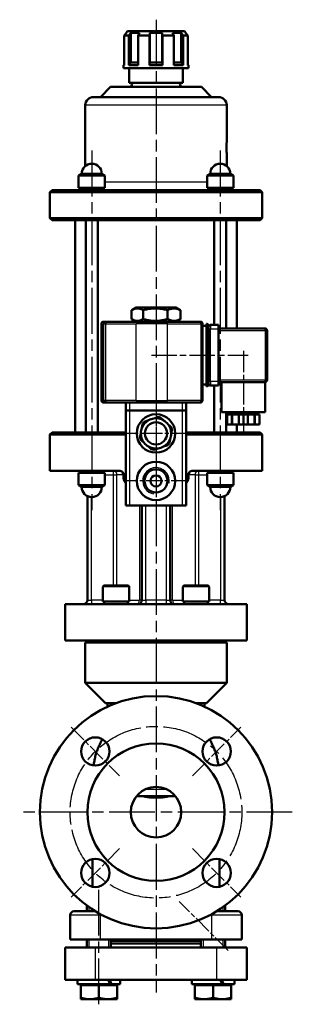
# Model space of a CAD drawing. Header units: millimetres. Extents: x 89 to 660, y 210 to 965.
# Tile 4 of 4: x 525 to 660, y 477 to 965. Entities that reach past the tile are written whole.
import ezdxf

# ---------------------------------------------------------------- set-up
doc = ezdxf.new("R2010")
doc.units = ezdxf.units.MM
doc.header["$LTSCALE"] = 4
doc.linetypes.add('CHAIN', pattern=[0.3543, 0.2362, -0.0295, 0.0591, -0.0295])
for name, color, linetype, lineweight in [('Gewinde(DIN)', 3, 'Continuous', 25), ('Mittellinie(DIN)', 4, 'CHAIN', 25), ('Mittelpunktmarkierung(DIN)', 4, 'CHAIN', 25), ('Sichtbare Kanten(DIN)', 7, 'Continuous', 50), ('Sichtbare tangentiale Kanten(DIN)', 3, 'Continuous', 25)]:
    doc.layers.add(name, color=color, linetype=linetype, lineweight=lineweight)

msp = doc.modelspace()

# ---------------------------------------------------------------- linework, layer by layer
at = {"layer": 'Gewinde(DIN)'}
for p, q in [((569.9, 657.31), (569.9, 656.31)), ((576.42, 656.31), (576.42, 657.31)), ((609.5, 657.31), (609.5, 656.31)), ((616.01, 656.31), (616.01, 657.31)), ((559.72, 525.39), (559.72, 523.31)), ((626.19, 523.31), (626.19, 525.39)), ((559.72, 509.31), (559.72, 505.31)), ((569.62, 505.31), (569.62, 509.31)), ((616.29, 509.31), (616.29, 505.31)), ((626.19, 505.31), (626.19, 509.31))]:
    msp.add_line(p, q, dxfattribs=at)
msp.add_arc((592.96, 736.31), 6.58, 350, 260, dxfattribs=at)
at = {"layer": 'Mittellinie(DIN)', "linetype": 'CHAIN', "ltscale": 23.990969}
for p, q in [((561.14, 899.81), (561.14, 721.81)), ((624.78, 899.81), (624.78, 721.81)), ((564.67, 477.21), (564.67, 536.14))]:
    msp.add_line(p, q, dxfattribs=at)
at = {"layer": 'Mittellinie(DIN)', "linetype": 'CHAIN', "ltscale": 11.253471}
msp.add_line((636.21, 800.77), (636.21, 760.26), dxfattribs=at)
at = {"layer": 'Mittellinie(DIN)', "linetype": 'CHAIN', "ltscale": 13.335078}
msp.add_line((590.65, 798.51), (638.65, 798.51), dxfattribs=at)
at = {"layer": 'Mittellinie(DIN)', "linetype": 'CHAIN', "ltscale": 9.530762}
msp.add_line((628.7, 503.86), (604.44, 528.11), dxfattribs=at)
at = {"layer": 'Mittellinie(DIN)', "linetype": 'CHAIN', "ltscale": 23.990969}
msp.add_circle((592.96, 572.31), 42.5, dxfattribs=at)
at = {"layer": 'Mittelpunktmarkierung(DIN)', "linetype": 'CHAIN', "ltscale": 23.990969}
for p, q in [((592.96, 964.62), (592.96, 483.08)), ((660.46, 572.31), (525.46, 572.31))]:
    msp.add_line(p, q, dxfattribs=at)
at = {"layer": 'Mittelpunktmarkierung(DIN)', "linetype": 'CHAIN', "ltscale": 8.611757}
for p, q in [((592.96, 775.31), (592.96, 744.31)), ((608.46, 759.81), (577.46, 759.81))]:
    msp.add_line(p, q, dxfattribs=at)
at = {"layer": 'Mittelpunktmarkierung(DIN)', "linetype": 'CHAIN', "ltscale": 8.735379}
for p, q in [((592.96, 752.04), (592.96, 720.59)), ((608.68, 736.31), (577.24, 736.31))]:
    msp.add_line(p, q, dxfattribs=at)
at = {"layer": 'Mittelpunktmarkierung(DIN)', "linetype": 'CHAIN', "ltscale": 9.445163}
for p, q in [((550.89, 614.39), (574.93, 590.34)), ((610.99, 590.34), (635.03, 614.39)), ((574.93, 554.28), (550.89, 530.24)), ((610.99, 554.28), (635.03, 530.24))]:
    msp.add_line(p, q, dxfattribs=at)
at = {"layer": 'Sichtbare Kanten(DIN)'}
for p, q in [((578.41, 958.11), (577.19, 956.86)), ((579.51, 956.86), (577.19, 956.86)), ((577.19, 956.86), (577.19, 942.11)), ((578.86, 958.86), (578.11, 958.11)), ((578.41, 958.11), (578.11, 958.11)), ((578.11, 958.11), (578.11, 957.8)), ((578.86, 958.86), (607.06, 958.86)), ((579.51, 956.86), (580.55, 958.11)), ((579.51, 942.11), (579.51, 956.86)), ((580.55, 958.11), (580.55, 943.36)), ((584.79, 958.11), (580.55, 958.11)), ((584.79, 958.11), (584.11, 956.86)), ((584.11, 956.86), (584.11, 942.11)), ((589.71, 956.86), (584.11, 956.86)), ((589.71, 956.86), (589.96, 958.11)), ((589.71, 942.11), (589.71, 956.86)), ((589.96, 958.11), (589.96, 943.36)), ((595.96, 958.11), (589.96, 958.11)), ((595.96, 958.11), (595.96, 943.36)), ((595.96, 958.11), (596.21, 956.86)), ((596.21, 956.86), (596.21, 942.11)), ((601.81, 956.86), (596.21, 956.86)), ((601.81, 956.86), (601.12, 958.11)), ((605.36, 958.11), (601.12, 958.11)), ((601.81, 942.11), (601.81, 956.86)), ((605.36, 958.11), (605.36, 943.36)), ((605.36, 958.11), (606.41, 956.86)), ((606.41, 956.86), (606.41, 942.11)), ((608.73, 956.86), (606.41, 956.86)), ((607.06, 958.86), (607.81, 958.11)), ((608.73, 956.86), (607.5, 958.11)), ((607.81, 958.11), (607.5, 958.11)), ((607.81, 958.11), (607.81, 957.8)), ((608.73, 942.11), (608.73, 956.86)), ((577.19, 942.44), (576.86, 942.11)), ((577.19, 942.11), (576.86, 942.11)), ((576.86, 940.66), (576.86, 942.11)), ((580.55, 943.36), (579.51, 942.11)), ((584.11, 942.11), (579.51, 942.11)), ((580.55, 943.36), (584.11, 943.36)), ((589.96, 943.36), (589.71, 942.11)), ((596.21, 942.11), (589.71, 942.11)), ((589.96, 943.36), (595.96, 943.36)), ((596.21, 942.11), (595.96, 943.36)), ((601.81, 943.36), (605.36, 943.36)), ((606.41, 942.11), (601.81, 942.11)), ((606.41, 942.11), (605.36, 943.36)), ((608.73, 942.44), (609.06, 942.11)), ((609.06, 942.11), (608.73, 942.11)), ((609.06, 940.66), (609.06, 942.11)), ((609.06, 940.66), (576.86, 940.66)), ((579.66, 933.31), (579.66, 940.66)), ((606.26, 933.31), (606.26, 940.66)), ((570.46, 931.31), (565.46, 926.31)), ((570.46, 931.31), (615.46, 931.31)), ((606.26, 933.31), (579.66, 933.31)), ((615.46, 931.31), (620.46, 926.31)), ((561.96, 926.31), (623.96, 926.31)), ((557.96, 892.17), (557.96, 922.31)), ((627.96, 903.81), (627.96, 922.31)), ((627.96, 892.17), (627.96, 898.81)), ((556.14, 888.31), (554.64, 887.45)), ((567.64, 887.45), (554.64, 887.45)), ((554.64, 887.45), (554.64, 881.31)), ((556.14, 888.31), (566.14, 888.31)), ((566.14, 888.31), (567.64, 887.45)), ((567.64, 887.45), (567.64, 881.31)), ((619.78, 888.31), (618.28, 887.45)), ((631.28, 887.45), (618.28, 887.45)), ((618.28, 887.45), (618.28, 881.31)), ((619.78, 888.31), (629.78, 888.31)), ((629.78, 888.31), (631.28, 887.45)), ((631.28, 887.45), (631.28, 881.31)), ((541.46, 880.31), (540.46, 879.31)), ((645.46, 879.31), (540.46, 879.31)), ((540.46, 866.31), (540.46, 879.31)), ((541.46, 880.31), (644.46, 880.31)), ((567.64, 881.31), (554.64, 881.31)), ((555.24, 880.31), (555.24, 881.31)), ((567.04, 880.74), (567.04, 881.31)), ((631.28, 881.31), (618.28, 881.31)), ((618.88, 880.31), (618.88, 881.31)), ((630.68, 880.31), (630.68, 881.31)), ((644.46, 880.31), (645.46, 879.31)), ((645.46, 866.31), (645.46, 879.31)), ((540.46, 866.31), (645.46, 866.31)), ((541.46, 865.31), (540.46, 866.31)), ((644.46, 865.31), (541.46, 865.31)), ((552.96, 760.31), (552.96, 865.31)), ((558.14, 865.31), (558.14, 760.31)), ((564.14, 865.31), (564.14, 760.31)), ((621.78, 865.31), (621.78, 813.51)), ((627.78, 865.31), (627.78, 811.76)), ((632.96, 811.76), (632.96, 865.31)), ((644.46, 865.31), (645.46, 866.31)), ((580.84, 816.44), (580.84, 820.78)), ((583.14, 822.11), (581.03, 820.89)), ((602.78, 822.11), (583.14, 822.11)), ((586.6, 816.44), (586.6, 820.78)), ((598.72, 816.44), (598.72, 820.78)), ((602.78, 822.11), (604.89, 820.89)), ((605.08, 816.44), (605.08, 820.78)), ((565.96, 814.11), (565.96, 776.11)), ((567.72, 815.11), (566.96, 815.11)), ((568.62, 815.11), (567.72, 815.11)), ((583.68, 815.11), (568.62, 815.11)), ((583.14, 815.11), (581.03, 816.33)), ((583.68, 815.11), (598.37, 815.11)), ((614.96, 815.11), (598.37, 815.11)), ((602.78, 815.11), (604.89, 816.33)), ((615.96, 776.11), (615.96, 814.11)), ((617.96, 813.11), (617.96, 814.11)), ((615.96, 813.11), (617.96, 813.11)), ((617.96, 784.11), (617.96, 813.11)), ((618.96, 784.11), (618.96, 813.11)), ((623.96, 813.51), (619.96, 813.51)), ((623.96, 813.51), (623.96, 811.51)), ((646.96, 811.76), (623.96, 811.76)), ((623.96, 811.51), (623.96, 785.51)), ((647.96, 786.26), (647.96, 810.76)), ((623.96, 785.51), (623.96, 783.51)), ((623.96, 785.26), (646.96, 785.26)), ((625.46, 785.26), (625.46, 770.26)), ((646.96, 785.26), (646.96, 770.26)), ((615.96, 784.11), (617.96, 784.11)), ((617.96, 783.11), (617.96, 784.11)), ((619.96, 783.51), (623.96, 783.51)), ((621.78, 783.51), (621.78, 760.31)), ((566.96, 775.11), (567.72, 775.11)), ((567.72, 775.11), (568.62, 775.11)), ((568.62, 775.11), (583.68, 775.11)), ((577.96, 775.11), (577.96, 771.11)), ((598.37, 775.11), (583.68, 775.11)), ((598.37, 775.11), (614.96, 775.11)), ((607.96, 771.11), (607.96, 775.11)), ((577.96, 771.11), (579.96, 771.11)), ((577.96, 771.11), (577.96, 724.11)), ((605.96, 771.11), (579.96, 771.11)), ((605.96, 771.11), (607.96, 771.11)), ((607.96, 724.11), (607.96, 771.11)), ((646.96, 770.26), (625.46, 770.26)), ((627.78, 770.26), (627.78, 760.31)), ((629.21, 770.26), (629.21, 769.26)), ((643.21, 770.26), (643.21, 769.26)), ((589.23, 766.32), (587.66, 765.79)), ((593.52, 767.78), (591.95, 767.25)), ((596.73, 766.3), (595.48, 767.39)), ((630.48, 769.26), (628.21, 769.26)), ((628.21, 769.26), (628.21, 764.26)), ((630.73, 769.26), (630.48, 769.26)), ((630.48, 764.26), (630.48, 769.26)), ((633.94, 769.26), (630.73, 769.26)), ((630.73, 764.26), (630.73, 769.26)), ((636.21, 769.26), (633.94, 769.26)), ((633.94, 769.26), (633.94, 764.26)), ((638.48, 769.26), (636.21, 769.26)), ((636.21, 769.26), (636.21, 764.26)), ((641.69, 769.26), (638.48, 769.26)), ((638.48, 764.26), (638.48, 769.26)), ((641.94, 769.26), (641.69, 769.26)), ((641.69, 764.26), (641.69, 769.26)), ((644.21, 769.26), (641.94, 769.26)), ((641.94, 769.26), (641.94, 764.26)), ((644.21, 769.26), (644.21, 764.26)), ((586.34, 764.28), (586.02, 762.66)), ((600.14, 763.31), (598.89, 764.4)), ((600.46, 759.79), (600.78, 761.42)), ((628.21, 764.26), (630.48, 764.26)), ((630.73, 764.26), (630.48, 764.26)), ((633.94, 764.26), (630.73, 764.26)), ((632.96, 760.31), (632.96, 764.26)), ((633.94, 764.26), (636.21, 764.26)), ((636.21, 764.26), (638.48, 764.26)), ((641.69, 764.26), (638.48, 764.26)), ((641.94, 764.26), (641.69, 764.26)), ((641.94, 764.26), (644.21, 764.26)), ((541.46, 760.31), (540.46, 759.31)), ((577.96, 759.31), (540.46, 759.31)), ((540.46, 741.31), (540.46, 759.31)), ((541.46, 760.31), (577.96, 760.31)), ((585.46, 759.84), (585.14, 758.21)), ((585.78, 756.32), (587.03, 755.22)), ((599.58, 755.34), (599.9, 756.97)), ((607.96, 760.31), (644.46, 760.31)), ((645.46, 759.31), (607.96, 759.31)), ((644.46, 760.31), (645.46, 759.31)), ((645.46, 741.31), (645.46, 759.31)), ((589.19, 753.33), (590.43, 752.24)), ((592.4, 751.85), (593.97, 752.38)), ((596.69, 753.31), (598.26, 753.84)), ((540.46, 741.31), (574.96, 741.31)), ((555.24, 740.31), (555.24, 741.31)), ((567.04, 740.46), (567.04, 741.31)), ((610.96, 741.31), (645.46, 741.31)), ((618.88, 740.31), (618.88, 741.31)), ((630.68, 740.31), (630.68, 741.31)), ((554.64, 740.31), (567.64, 740.31)), ((554.64, 734.18), (554.64, 740.31)), ((567.64, 734.18), (567.64, 740.31)), ((576.96, 739.31), (576.96, 738.31)), ((608.96, 739.31), (608.96, 738.31)), ((618.28, 740.31), (631.28, 740.31)), ((618.28, 734.18), (618.28, 740.31)), ((631.28, 734.18), (631.28, 740.31)), ((554.64, 734.18), (567.64, 734.18)), ((556.14, 733.31), (554.64, 734.18)), ((566.14, 733.31), (556.14, 733.31)), ((566.14, 733.31), (567.64, 734.18)), ((618.28, 734.18), (631.28, 734.18)), ((619.78, 733.31), (618.28, 734.18)), ((629.78, 733.31), (619.78, 733.31)), ((629.78, 733.31), (631.28, 734.18)), ((558.96, 728.81), (558.96, 677.31)), ((626.96, 677.31), (626.96, 728.81)), ((579.96, 724.11), (577.96, 724.11)), ((605.96, 724.11), (579.96, 724.11)), ((585.96, 724.11), (585.96, 677.31)), ((599.96, 677.31), (599.96, 724.11)), ((607.96, 724.11), (605.96, 724.11)), ((566.66, 683.81), (566.66, 676.61)), ((567.46, 684.61), (578.86, 684.61)), ((579.66, 683.81), (579.66, 676.61)), ((606.26, 683.81), (606.26, 676.61)), ((607.06, 684.61), (618.46, 684.61)), ((619.26, 683.81), (619.26, 676.61)), ((547.96, 675.31), (637.96, 675.31)), ((547.96, 657.31), (547.96, 675.31)), ((566.66, 676.61), (579.66, 676.61)), ((567.26, 675.31), (567.26, 676.61)), ((579.06, 675.31), (579.06, 676.61)), ((606.26, 676.61), (619.26, 676.61)), ((606.86, 675.31), (606.86, 676.61)), ((618.66, 675.31), (618.66, 676.61)), ((637.96, 657.31), (637.96, 675.31)), ((547.96, 657.31), (637.96, 657.31)), ((557.96, 656.31), (627.96, 656.31)), ((557.96, 636.31), (557.96, 656.31)), ((569.11, 657.31), (569.11, 656.31)), ((569.16, 657.31), (569.16, 656.31)), ((577.16, 657.31), (577.16, 656.31)), ((608.76, 657.31), (608.76, 656.31)), ((616.76, 657.31), (616.76, 656.31)), ((616.81, 657.31), (616.81, 656.31)), ((627.96, 636.31), (627.96, 656.31)), ((557.96, 636.31), (627.96, 636.31)), ((567.96, 626.31), (557.96, 636.31)), ((617.96, 626.31), (627.96, 636.31)), ((573.2, 626.31), (567.96, 626.31)), ((568.96, 626.31), (568.96, 624.57)), ((617.96, 626.31), (612.71, 626.31)), ((616.96, 626.31), (616.96, 624.57)), ((583.35, 580.31), (586.03, 580.31)), ((586.03, 580.31), (599.89, 580.31)), ((599.89, 580.31), (602.56, 580.31)), ((561.46, 549.11), (561.46, 535.41)), ((624.46, 549.11), (624.46, 535.41)), ((552.46, 523.31), (562.87, 523.31)), ((558.68, 526.15), (558.67, 526.14)), ((558.69, 526.14), (558.67, 526.14)), ((558.67, 523.31), (558.67, 526.14)), ((623.05, 523.31), (633.46, 523.31)), ((627.24, 526.14), (627.23, 526.14)), ((627.24, 526.15), (627.24, 526.14)), ((627.24, 523.31), (627.24, 526.14)), ((550.46, 521.31), (550.46, 509.31)), ((635.46, 509.31), (635.46, 521.31)), ((565.46, 509.31), (550.46, 509.31)), ((558.67, 505.31), (558.67, 509.31)), ((565.46, 509.31), (620.46, 509.31)), ((570.67, 505.31), (570.67, 509.31)), ((615.24, 507.31), (570.67, 507.31)), ((615.24, 505.31), (615.24, 509.31)), ((635.46, 509.31), (620.46, 509.31)), ((627.24, 505.31), (627.24, 509.31)), ((547.96, 505.31), (562.96, 505.31)), ((547.96, 505.31), (547.96, 489.31)), ((622.96, 505.31), (562.96, 505.31)), ((622.96, 505.31), (637.96, 505.31)), ((637.96, 489.31), (637.96, 505.31)), ((562.96, 489.31), (547.96, 489.31)), ((554.12, 487.21), (554.12, 489.31)), ((562.96, 489.31), (622.96, 489.31)), ((575.22, 487.21), (575.22, 489.31)), ((610.69, 487.21), (610.69, 489.31)), ((637.96, 489.31), (622.96, 489.31)), ((631.79, 487.21), (631.79, 489.31)), ((554.12, 487.21), (570.26, 487.21)), ((555.67, 486.61), (564.67, 486.61)), ((555.67, 486.61), (555.67, 480.52)), ((556.36, 486.61), (556.36, 487.21)), ((564.67, 486.61), (564.67, 480.52)), ((564.67, 486.61), (573.67, 486.61)), ((570.95, 487.21), (570.26, 487.21)), ((570.95, 487.21), (575.22, 487.21)), ((572.99, 486.61), (572.99, 487.21)), ((573.67, 486.61), (573.67, 480.52)), ((610.69, 487.21), (625.77, 487.21)), ((612.24, 486.61), (621.24, 486.61)), ((612.24, 486.61), (612.24, 480.52)), ((612.93, 486.61), (612.93, 487.21)), ((621.24, 486.61), (630.24, 486.61)), ((621.24, 486.61), (621.24, 480.52)), ((626.51, 487.21), (625.77, 487.21)), ((626.51, 487.21), (631.79, 487.21)), ((629.56, 486.61), (629.56, 487.21)), ((630.24, 486.61), (630.24, 480.52)), ((555.67, 479.71), (555.67, 480.52)), ((555.67, 479.71), (560.17, 479.71)), ((560.17, 479.71), (569.17, 479.71)), ((569.17, 479.71), (573.67, 479.71)), ((573.67, 480.52), (573.67, 479.71)), ((612.24, 479.71), (612.24, 480.52)), ((612.24, 479.71), (616.74, 479.71)), ((616.74, 479.71), (625.74, 479.71)), ((625.74, 479.71), (630.24, 479.71)), ((630.24, 480.52), (630.24, 479.71))]:
    msp.add_line(p, q, dxfattribs=at)
at = {"layer": 'Sichtbare Kanten(DIN)', "flags": 128}
for points in [[(627.96, 898.81), (627.96, 898.83), (627.95, 898.9), (627.95, 899), (627.94, 899.15), (627.93, 899.33), (627.91, 899.55), (627.9, 899.79), (627.89, 900.06), (627.88, 900.36), (627.88, 900.67), (627.87, 900.99), (627.87, 901.31), (627.87, 901.63), (627.88, 901.95), (627.88, 902.27), (627.89, 902.57), (627.9, 902.84), (627.91, 903.08), (627.93, 903.29), (627.94, 903.48), (627.95, 903.62), (627.95, 903.73), (627.96, 903.79), (627.96, 903.81)], [(586.6, 820.78), (586.33, 820.94), (586.06, 821.08), (585.81, 821.21), (585.56, 821.32), (585.32, 821.42), (585.08, 821.5), (584.85, 821.57), (584.62, 821.62), (584.39, 821.67), (584.17, 821.7), (583.94, 821.71), (583.72, 821.72), (583.5, 821.71), (583.27, 821.7), (583.05, 821.67), (582.82, 821.62), (582.59, 821.57), (582.36, 821.5), (582.12, 821.42), (581.88, 821.32), (581.63, 821.21), (581.37, 821.08), (581.11, 820.94), (580.84, 820.78)], [(598.72, 820.78), (598.15, 820.94), (597.59, 821.08), (597.06, 821.21), (596.53, 821.32), (596.02, 821.42), (595.52, 821.5), (595.03, 821.57), (594.55, 821.62), (594.07, 821.67), (593.6, 821.7), (593.13, 821.71), (592.66, 821.72), (592.19, 821.71), (591.72, 821.7), (591.25, 821.67), (590.77, 821.62), (590.29, 821.57), (589.8, 821.5), (589.3, 821.42), (588.79, 821.32), (588.26, 821.21), (587.73, 821.08), (587.17, 820.94), (586.6, 820.78)], [(605.08, 820.78), (604.78, 820.94), (604.49, 821.08), (604.21, 821.21), (603.93, 821.32), (603.66, 821.42), (603.4, 821.5), (603.14, 821.57), (602.89, 821.62), (602.64, 821.67), (602.39, 821.7), (602.14, 821.71), (601.9, 821.72), (601.65, 821.71), (601.41, 821.7), (601.16, 821.67), (600.91, 821.62), (600.65, 821.57), (600.4, 821.5), (600.13, 821.42), (599.87, 821.32), (599.59, 821.21), (599.31, 821.08), (599.02, 820.94), (598.72, 820.78)], [(604.89, 820.89), (604.9, 820.89), (604.91, 820.88), (604.91, 820.88), (604.92, 820.88), (604.93, 820.87), (604.94, 820.87), (604.95, 820.86), (604.95, 820.86), (604.96, 820.85), (604.97, 820.85), (604.98, 820.84), (604.98, 820.84), (604.99, 820.83), (605, 820.83), (605.01, 820.83), (605.02, 820.82), (605.02, 820.82), (605.03, 820.81), (605.04, 820.81), (605.05, 820.8), (605.05, 820.8), (605.06, 820.79), (605.07, 820.79), (605.08, 820.78)], [(580.84, 816.44), (581.11, 816.28), (581.37, 816.14), (581.63, 816.02), (581.88, 815.91), (582.12, 815.81), (582.36, 815.73), (582.59, 815.66), (582.82, 815.6), (583.05, 815.56), (583.27, 815.53), (583.5, 815.51), (583.72, 815.51), (583.94, 815.51), (584.17, 815.53), (584.39, 815.56), (584.62, 815.6), (584.85, 815.66), (585.08, 815.73), (585.32, 815.81), (585.56, 815.91), (585.81, 816.02), (586.06, 816.14), (586.33, 816.28), (586.6, 816.44)], [(586.6, 816.44), (587.17, 816.28), (587.73, 816.14), (588.26, 816.02), (588.79, 815.91), (589.3, 815.81), (589.8, 815.73), (590.29, 815.66), (590.77, 815.6), (591.25, 815.56), (591.72, 815.53), (592.19, 815.51), (592.66, 815.51), (593.13, 815.51), (593.6, 815.53), (594.07, 815.56), (594.55, 815.6), (595.03, 815.66), (595.52, 815.73), (596.02, 815.81), (596.53, 815.91), (597.06, 816.02), (597.59, 816.14), (598.15, 816.28), (598.72, 816.44)], [(598.72, 816.44), (599.02, 816.28), (599.31, 816.14), (599.59, 816.02), (599.87, 815.91), (600.13, 815.81), (600.4, 815.73), (600.65, 815.66), (600.91, 815.6), (601.16, 815.56), (601.41, 815.53), (601.65, 815.51), (601.9, 815.51), (602.14, 815.51), (602.39, 815.53), (602.64, 815.56), (602.89, 815.6), (603.14, 815.66), (603.4, 815.73), (603.66, 815.81), (603.93, 815.91), (604.21, 816.02), (604.49, 816.14), (604.78, 816.28), (605.08, 816.44)], [(605.08, 816.44), (605.07, 816.44), (605.06, 816.43), (605.05, 816.43), (605.05, 816.42), (605.04, 816.42), (605.03, 816.42), (605.02, 816.41), (605.02, 816.41), (605.01, 816.4), (605, 816.4), (604.99, 816.39), (604.98, 816.39), (604.98, 816.38), (604.97, 816.38), (604.96, 816.37), (604.95, 816.37), (604.95, 816.36), (604.94, 816.36), (604.93, 816.36), (604.92, 816.35), (604.91, 816.35), (604.91, 816.34), (604.9, 816.34), (604.89, 816.33)], [(576.96, 739.31), (576.95, 739.44), (576.94, 739.58), (576.92, 739.71), (576.89, 739.84), (576.85, 739.97), (576.8, 740.1), (576.74, 740.22), (576.68, 740.34), (576.6, 740.45), (576.52, 740.56), (576.44, 740.66), (576.35, 740.75), (576.26, 740.83), (576.16, 740.91), (576.05, 740.99), (575.94, 741.06), (575.82, 741.12), (575.7, 741.17), (575.58, 741.21), (575.46, 741.25), (575.33, 741.28), (575.21, 741.3), (575.08, 741.31), (574.96, 741.31)], [(610.96, 741.31), (610.84, 741.31), (610.71, 741.3), (610.59, 741.28), (610.46, 741.25), (610.34, 741.21), (610.21, 741.17), (610.09, 741.12), (609.98, 741.06), (609.87, 740.99), (609.76, 740.91), (609.66, 740.83), (609.56, 740.75), (609.48, 740.66), (609.39, 740.56), (609.31, 740.45), (609.24, 740.34), (609.18, 740.22), (609.12, 740.1), (609.07, 739.97), (609.03, 739.84), (609, 739.71), (608.98, 739.58), (608.96, 739.44), (608.96, 739.31)], [(577.96, 736.58), (577.88, 736.63), (577.81, 736.67), (577.74, 736.73), (577.68, 736.78), (577.61, 736.83), (577.55, 736.89), (577.49, 736.95), (577.44, 737.02), (577.38, 737.08), (577.33, 737.15), (577.28, 737.22), (577.23, 737.3), (577.19, 737.38), (577.15, 737.46), (577.11, 737.54), (577.08, 737.62), (577.05, 737.71), (577.03, 737.79), (577.01, 737.88), (576.99, 737.97), (576.98, 738.05), (576.97, 738.14), (576.96, 738.23), (576.96, 738.31)], [(608.96, 738.31), (608.96, 738.23), (608.95, 738.14), (608.94, 738.05), (608.93, 737.97), (608.91, 737.88), (608.89, 737.79), (608.86, 737.71), (608.84, 737.62), (608.8, 737.54), (608.77, 737.46), (608.73, 737.38), (608.68, 737.3), (608.64, 737.22), (608.59, 737.15), (608.53, 737.08), (608.48, 737.02), (608.42, 736.95), (608.37, 736.89), (608.31, 736.83), (608.24, 736.78), (608.17, 736.73), (608.1, 736.67), (608.03, 736.63), (607.96, 736.58)], [(566.46, 608.4), (566.17, 607.91), (565.88, 607.41), (565.61, 606.9), (565.34, 606.39), (565.09, 605.88), (564.84, 605.36), (564.6, 604.84), (564.37, 604.31), (564.16, 603.77), (563.95, 603.24), (563.75, 602.69), (563.56, 602.15), (563.38, 601.6), (563.21, 601.05), (563.06, 600.49), (562.91, 599.93), (562.77, 599.37), (562.65, 598.81), (562.53, 598.25), (562.43, 597.68), (562.33, 597.11), (562.25, 596.55), (562.18, 595.98), (562.11, 595.41)], [(623.8, 595.41), (623.74, 595.98), (623.67, 596.55), (623.58, 597.11), (623.49, 597.68), (623.39, 598.25), (623.27, 598.81), (623.14, 599.37), (623.01, 599.93), (622.86, 600.49), (622.7, 601.05), (622.54, 601.6), (622.36, 602.15), (622.17, 602.69), (621.97, 603.24), (621.76, 603.77), (621.54, 604.31), (621.32, 604.84), (621.08, 605.36), (620.83, 605.88), (620.58, 606.39), (620.31, 606.9), (620.04, 607.41), (619.75, 607.91), (619.46, 608.4)], [(599.89, 580.31), (599.37, 580.19), (598.84, 580.08), (598.29, 579.98), (597.73, 579.88), (597.16, 579.8), (596.58, 579.72), (595.98, 579.66), (595.39, 579.61), (594.78, 579.56), (594.17, 579.53), (593.56, 579.52), (592.95, 579.51), (592.34, 579.52), (591.73, 579.53), (591.12, 579.56), (590.52, 579.61), (589.92, 579.66), (589.33, 579.73), (588.75, 579.8), (588.18, 579.89), (587.63, 579.98), (587.08, 580.08), (586.55, 580.19), (586.03, 580.31)], [(555.67, 480.52), (555.88, 480.45), (556.09, 480.38), (556.29, 480.32), (556.49, 480.27), (556.68, 480.21), (556.88, 480.16), (557.07, 480.11), (557.26, 480.06), (557.45, 480.02), (557.64, 479.98), (557.82, 479.94), (558.01, 479.91), (558.19, 479.88), (558.37, 479.85), (558.55, 479.82), (558.74, 479.8), (558.92, 479.78), (559.1, 479.76), (559.28, 479.75), (559.45, 479.74), (559.63, 479.73), (559.81, 479.72), (559.99, 479.71), (560.17, 479.71)], [(560.17, 479.71), (560.35, 479.71), (560.53, 479.72), (560.71, 479.73), (560.89, 479.74), (561.07, 479.75), (561.25, 479.76), (561.43, 479.78), (561.61, 479.8), (561.79, 479.82), (561.98, 479.85), (562.16, 479.88), (562.34, 479.91), (562.53, 479.94), (562.71, 479.98), (562.9, 480.02), (563.09, 480.06), (563.28, 480.11), (563.47, 480.16), (563.67, 480.21), (563.86, 480.27), (564.06, 480.32), (564.26, 480.38), (564.47, 480.45), (564.67, 480.52)], [(564.67, 480.52), (564.88, 480.45), (565.09, 480.38), (565.29, 480.32), (565.49, 480.27), (565.68, 480.21), (565.88, 480.16), (566.07, 480.11), (566.26, 480.06), (566.45, 480.02), (566.64, 479.98), (566.82, 479.94), (567.01, 479.91), (567.19, 479.88), (567.37, 479.85), (567.55, 479.82), (567.74, 479.8), (567.92, 479.78), (568.1, 479.76), (568.28, 479.75), (568.45, 479.74), (568.63, 479.73), (568.81, 479.72), (568.99, 479.71), (569.17, 479.71)], [(569.17, 479.71), (569.35, 479.71), (569.53, 479.72), (569.71, 479.73), (569.89, 479.74), (570.07, 479.75), (570.25, 479.76), (570.43, 479.78), (570.61, 479.8), (570.79, 479.82), (570.98, 479.85), (571.16, 479.88), (571.34, 479.91), (571.53, 479.94), (571.71, 479.98), (571.9, 480.02), (572.09, 480.06), (572.28, 480.11), (572.47, 480.16), (572.67, 480.21), (572.86, 480.27), (573.06, 480.32), (573.26, 480.38), (573.47, 480.45), (573.67, 480.52)], [(612.24, 480.52), (612.45, 480.45), (612.65, 480.38), (612.86, 480.32), (613.05, 480.27), (613.25, 480.21), (613.45, 480.16), (613.64, 480.11), (613.83, 480.06), (614.02, 480.02), (614.2, 479.98), (614.39, 479.94), (614.58, 479.91), (614.76, 479.88), (614.94, 479.85), (615.12, 479.82), (615.3, 479.8), (615.48, 479.78), (615.66, 479.76), (615.84, 479.75), (616.02, 479.74), (616.2, 479.73), (616.38, 479.72), (616.56, 479.71), (616.74, 479.71)], [(616.74, 479.71), (616.92, 479.71), (617.1, 479.72), (617.28, 479.73), (617.46, 479.74), (617.64, 479.75), (617.82, 479.76), (618, 479.78), (618.18, 479.8), (618.36, 479.82), (618.54, 479.85), (618.73, 479.88), (618.91, 479.91), (619.1, 479.94), (619.28, 479.98), (619.47, 480.02), (619.66, 480.06), (619.85, 480.11), (620.04, 480.16), (620.23, 480.21), (620.43, 480.27), (620.63, 480.32), (620.83, 480.38), (621.04, 480.45), (621.24, 480.52)], [(621.24, 480.52), (621.45, 480.45), (621.65, 480.38), (621.86, 480.32), (622.05, 480.27), (622.25, 480.21), (622.45, 480.16), (622.64, 480.11), (622.83, 480.06), (623.02, 480.02), (623.2, 479.98), (623.39, 479.94), (623.58, 479.91), (623.76, 479.88), (623.94, 479.85), (624.12, 479.82), (624.3, 479.8), (624.48, 479.78), (624.66, 479.76), (624.84, 479.75), (625.02, 479.74), (625.2, 479.73), (625.38, 479.72), (625.56, 479.71), (625.74, 479.71)], [(625.74, 479.71), (625.92, 479.71), (626.1, 479.72), (626.28, 479.73), (626.46, 479.74), (626.64, 479.75), (626.82, 479.76), (627, 479.78), (627.18, 479.8), (627.36, 479.82), (627.54, 479.85), (627.73, 479.88), (627.91, 479.91), (628.1, 479.94), (628.28, 479.98), (628.47, 480.02), (628.66, 480.06), (628.85, 480.11), (629.04, 480.16), (629.23, 480.21), (629.43, 480.27), (629.63, 480.32), (629.83, 480.38), (630.04, 480.45), (630.24, 480.52)]]:
    msp.add_lwpolyline(points, dxfattribs=at)
at = {"layer": 'Sichtbare Kanten(DIN)'}
for centre, radius in [((592.96, 759.81), 9.5), ((592.96, 759.81), 5.5), ((592.96, 736.31), 9.5), ((592.96, 736.31), 5.72), ((592.96, 736.31), 2.75), ((592.96, 572.31), 57.5), ((562.91, 602.37), 7), ((623.01, 602.37), 7), ((592.96, 572.31), 34), ((592.96, 572.31), 12.5), ((562.91, 542.26), 7), ((623.01, 542.26), 7)]:
    msp.add_circle(centre, radius, dxfattribs=at)
for centre, radius, start, end in [((581.88, 932.31), 1, 90, 270), ((604.03, 932.31), 1, 270, 90), ((561.96, 922.31), 4, 90, 180), ((623.96, 922.31), 4, 0, 90), ((561.14, 888.31), 5, 0, 180), ((624.78, 888.31), 5, 0, 180), ((553.96, 884.31), 4, 270, 288.6659), ((631.96, 884.31), 4, 251.3341, 270), ((566.96, 814.11), 1, 90, 180), ((614.96, 814.11), 1, 0, 90), ((617.96, 813.11), 1, 0, 90), ((619.96, 812.51), 1, 90, 180), ((646.96, 810.76), 1, 0, 90), ((646.96, 786.26), 1, 270, 0), ((617.96, 784.11), 1, 270, 0), ((619.96, 784.51), 1, 180, 270), ((566.96, 776.11), 1, 180, 270), ((614.96, 776.11), 1, 270, 0), ((592.96, 759.81), 7.5, 119.8063, 157.7274), ((588.3, 763.89), 2, 108.7668, 168.7668), ((592.96, 759.81), 7.5, 97.7274, 119.8063), ((592.96, 759.81), 7.5, 59.8063, 97.7274), ((594.16, 765.89), 2, 48.7668, 108.7668), ((592.96, 759.81), 7.5, 37.7274, 59.8063), ((592.96, 759.81), 7.5, 157.7274, 179.8063), ((592.96, 759.81), 7.5, 359.8063, 37.7274), ((598.82, 761.8), 2, 348.7668, 48.7668), ((587.1, 757.82), 2, 168.7668, 228.7668), ((592.96, 759.81), 7.5, 179.8063, 217.7274), ((592.96, 759.81), 7.5, 299.8063, 337.7274), ((592.96, 759.81), 7.5, 337.7274, 359.8063), ((592.96, 759.81), 7.5, 217.7274, 239.8063), ((592.96, 759.81), 7.5, 239.8063, 277.7274), ((591.75, 753.74), 2, 228.7668, 288.7668), ((592.96, 759.81), 7.5, 277.7274, 299.8063), ((597.61, 755.73), 2, 288.7668, 348.7668), ((561.14, 733.31), 5, 180, 0), ((624.78, 733.31), 5, 180, 0), ((567.46, 683.81), 0.8, 90, 180), ((578.86, 683.81), 0.8, 0, 90), ((607.06, 683.81), 0.8, 90, 180), ((618.46, 683.81), 0.8, 0, 90), ((556.96, 677.31), 2, 270, 0), ((583.96, 677.31), 2, 270, 0), ((601.96, 677.31), 2, 180, 270), ((628.96, 677.31), 2, 180, 270), ((552.46, 521.31), 2, 90, 180), ((557.46, 527.31), 4, 270, 287.6939), ((628.46, 527.31), 4, 252.3061, 270), ((633.46, 521.31), 2, 0, 90)]:
    msp.add_arc(centre, radius, start, end, dxfattribs=at)
for centre, major_axis, ratio, start_param, end_param in [((561.14, 879.86), (0.02, -10.22), 0.577346, 1.613545, 1.711868), ((561.14, 880.76), (0.02, -10.22), 0.577346, 1.525381, 1.623277), ((561.14, 739.56), (0, -10.22), 0.57735, 1.644287, 1.742926), ((561.14, 740.46), (0, -10.22), 0.57735, 1.556085, 1.654037), ((564.67, 486.49), (9.44, -18.11), 0.260011, 1.47587, 1.591406), ((564.67, 487.94), (9.44, -18.11), 0.260011, 1.396228, 1.511232), ((621.24, 486.49), (9.84, -18.16), 0.210098, 1.497281, 1.612817), ((621.24, 487.94), (9.84, -18.16), 0.210098, 1.417639, 1.532643)]:
    msp.add_ellipse(centre, major_axis=major_axis, ratio=ratio, start_param=start_param, end_param=end_param, dxfattribs=at)
at = {"layer": 'Sichtbare tangentiale Kanten(DIN)'}
for p, q in [((627.96, 922.31), (557.96, 922.31)), ((567.64, 884.31), (618.28, 884.31)), ((565.96, 814.11), (566.96, 814.11)), ((566.96, 815.11), (566.96, 814.11)), ((566.96, 776.11), (566.96, 814.11)), ((566.96, 814.11), (567.72, 814.11)), ((567.72, 815.11), (567.72, 814.11)), ((567.72, 814.11), (568.17, 814.11)), ((567.72, 814.11), (567.72, 776.11)), ((568.17, 776.11), (568.17, 814.11)), ((568.17, 814.11), (583.22, 814.11)), ((598.63, 814.11), (583.22, 814.11)), ((583.22, 776.11), (583.22, 814.11)), ((598.63, 814.11), (615.22, 814.11)), ((598.63, 776.11), (598.63, 814.11)), ((615.22, 814.11), (615.96, 814.11)), ((615.22, 814.11), (615.22, 776.11)), ((617.96, 813.11), (618.96, 813.11)), ((618.96, 811.51), (619.96, 811.51)), ((619.96, 813.51), (619.96, 811.51)), ((619.96, 811.51), (623.96, 811.51)), ((619.96, 785.51), (619.96, 811.51)), ((623.96, 810.76), (646.96, 810.76)), ((646.96, 810.76), (646.96, 811.76)), ((647.96, 810.76), (646.96, 810.76)), ((646.96, 810.76), (646.96, 786.26)), ((619.96, 785.51), (618.96, 785.51)), ((619.96, 785.51), (619.96, 783.51)), ((623.96, 785.51), (619.96, 785.51)), ((646.96, 786.26), (623.96, 786.26)), ((646.96, 785.26), (646.96, 786.26)), ((646.96, 786.26), (647.96, 786.26)), ((618.96, 784.11), (617.96, 784.11)), ((565.96, 776.11), (566.96, 776.11)), ((566.96, 776.11), (566.96, 775.11)), ((567.72, 776.11), (566.96, 776.11)), ((567.72, 775.11), (567.72, 776.11)), ((568.17, 776.11), (567.72, 776.11)), ((583.22, 776.11), (568.17, 776.11)), ((579.96, 771.11), (579.96, 775.11)), ((583.22, 776.11), (598.63, 776.11)), ((615.22, 776.11), (598.63, 776.11)), ((605.96, 775.11), (605.96, 771.11)), ((615.96, 776.11), (615.22, 776.11)), ((579.96, 724.11), (579.96, 771.11)), ((605.96, 771.11), (605.96, 724.11)), ((571.79, 741.31), (571.79, 739.31)), ((614.12, 739.31), (614.12, 741.31)), ((567.64, 739.31), (571.79, 739.31)), ((571.79, 739.31), (571.79, 684.61)), ((571.79, 739.31), (573.63, 739.31)), ((573.63, 684.61), (573.63, 739.31)), ((576.52, 739.31), (573.63, 739.31)), ((576.52, 739.31), (576.96, 739.31)), ((576.52, 739.31), (576.52, 738.31)), ((576.52, 738.31), (576.96, 738.31)), ((608.96, 739.31), (609.39, 739.31)), ((608.96, 738.31), (609.39, 738.31)), ((612.28, 739.31), (609.39, 739.31)), ((609.39, 738.31), (609.39, 739.31)), ((612.28, 739.31), (614.12, 739.31)), ((612.28, 739.31), (612.28, 684.61)), ((614.12, 739.31), (618.28, 739.31)), ((614.12, 684.61), (614.12, 739.31)), ((560.96, 677.31), (560.96, 728.32)), ((624.96, 728.32), (624.96, 677.31)), ((584.74, 724.11), (584.74, 677.31)), ((587.96, 677.31), (587.96, 724.11)), ((597.96, 724.11), (597.96, 677.31)), ((601.18, 677.31), (601.18, 724.11)), ((579.66, 683.81), (566.66, 683.81)), ((619.26, 683.81), (606.26, 683.81)), ((558.96, 677.31), (560.96, 677.31)), ((566.66, 677.31), (560.96, 677.31)), ((560.96, 677.31), (560.96, 675.31)), ((579.66, 677.31), (584.74, 677.31)), ((585.96, 677.31), (584.74, 677.31)), ((585.96, 677.31), (587.96, 677.31)), ((587.96, 677.31), (587.96, 675.31)), ((597.96, 677.31), (587.96, 677.31)), ((597.96, 677.31), (597.96, 675.31)), ((597.96, 677.31), (599.96, 677.31)), ((601.18, 677.31), (599.96, 677.31)), ((601.18, 677.31), (606.26, 677.31)), ((624.96, 677.31), (619.26, 677.31)), ((624.96, 675.31), (624.96, 677.31)), ((624.96, 677.31), (626.96, 677.31)), ((598.59, 583.47), (587.32, 583.47)), ((565.46, 521.82), (565.46, 521.31)), ((620.46, 521.31), (620.46, 521.82)), ((565.46, 521.31), (550.46, 521.31)), ((565.46, 521.31), (566.4, 521.31)), ((565.46, 509.31), (565.46, 521.31)), ((619.52, 521.31), (620.46, 521.31)), ((635.46, 521.31), (620.46, 521.31)), ((620.46, 521.31), (620.46, 509.31)), ((615.24, 508.31), (570.67, 508.31)), ((562.96, 489.31), (562.96, 505.31)), ((622.96, 505.31), (622.96, 489.31))]:
    msp.add_line(p, q, dxfattribs=at)
at = {"layer": 'Sichtbare tangentiale Kanten(DIN)', "flags": 128}
for points in [[(576.52, 738.31), (576.53, 738.14), (576.54, 737.97), (576.55, 737.8), (576.58, 737.64), (576.61, 737.47), (576.64, 737.31), (576.68, 737.16), (576.73, 737), (576.78, 736.85), (576.84, 736.7), (576.89, 736.56), (576.96, 736.42), (577.03, 736.29), (577.1, 736.16), (577.17, 736.04), (577.25, 735.92), (577.33, 735.81), (577.41, 735.7), (577.5, 735.59), (577.59, 735.49), (577.68, 735.4), (577.77, 735.3), (577.86, 735.22), (577.96, 735.13)], [(607.96, 735.13), (608.06, 735.22), (608.15, 735.31), (608.24, 735.4), (608.33, 735.49), (608.42, 735.59), (608.51, 735.7), (608.59, 735.81), (608.67, 735.92), (608.75, 736.04), (608.82, 736.16), (608.89, 736.29), (608.96, 736.42), (609.02, 736.55), (609.08, 736.69), (609.14, 736.84), (609.19, 736.99), (609.23, 737.14), (609.27, 737.3), (609.31, 737.46), (609.34, 737.63), (609.36, 737.8), (609.38, 737.97), (609.39, 738.14), (609.39, 738.31)], [(562.19, 595.4), (562.25, 595.97), (562.33, 596.54), (562.42, 597.1), (562.52, 597.66), (562.63, 598.23), (562.75, 598.79), (562.88, 599.35), (563.02, 599.91), (563.17, 600.46), (563.33, 601.01), (563.51, 601.56), (563.69, 602.11), (563.88, 602.65), (564.09, 603.18), (564.3, 603.72), (564.52, 604.25), (564.75, 604.77), (564.99, 605.29), (565.24, 605.8), (565.5, 606.31), (565.77, 606.81), (566.05, 607.31), (566.34, 607.8), (566.63, 608.29)], [(619.28, 608.29), (619.58, 607.8), (619.87, 607.31), (620.14, 606.81), (620.41, 606.31), (620.67, 605.8), (620.92, 605.29), (621.16, 604.77), (621.4, 604.25), (621.62, 603.72), (621.83, 603.18), (622.03, 602.65), (622.23, 602.11), (622.41, 601.56), (622.58, 601.01), (622.74, 600.46), (622.9, 599.91), (623.04, 599.35), (623.17, 598.79), (623.29, 598.23), (623.4, 597.66), (623.5, 597.1), (623.59, 596.54), (623.66, 595.97), (623.73, 595.4)], [(582.24, 565.85), (582.2, 565.93), (582.16, 566.03), (582.11, 566.15), (582.05, 566.28), (582, 566.42), (581.94, 566.57), (581.88, 566.74), (581.82, 566.9), (581.75, 567.08), (581.69, 567.25), (581.62, 567.43), (581.56, 567.6), (581.49, 567.78), (581.43, 567.95), (581.36, 568.12), (581.3, 568.29), (581.23, 568.47), (581.16, 568.64), (581.09, 568.82), (581.02, 569), (580.95, 569.18), (580.88, 569.37), (580.8, 569.55), (580.73, 569.73)], [(605.19, 569.73), (605.12, 569.55), (605.04, 569.37), (604.97, 569.18), (604.9, 569), (604.83, 568.82), (604.76, 568.65), (604.69, 568.47), (604.62, 568.29), (604.55, 568.12), (604.49, 567.95), (604.42, 567.78), (604.36, 567.6), (604.29, 567.43), (604.23, 567.25), (604.17, 567.08), (604.1, 566.9), (604.04, 566.74), (603.98, 566.57), (603.92, 566.42), (603.86, 566.28), (603.81, 566.15), (603.76, 566.03), (603.72, 565.93), (603.68, 565.85)]]:
    msp.add_lwpolyline(points, dxfattribs=at)
at = {"layer": 'Sichtbare tangentiale Kanten(DIN)'}
for centre, major_axis, ratio, start_param, end_param in [((568.62, 814.11), (0, 1), 0.452734, 0, 1.570796), ((583.68, 814.11), (0, 1), 0.452734, 0, 1.570796), ((598.37, 814.11), (0, 1), 0.263766, 4.712389, 6.283185), ((614.96, 814.11), (0, 1), 0.263766, 4.712389, 6.283185), ((568.62, 776.11), (0, -1), 0.452734, 4.712389, 6.283185), ((583.68, 776.11), (0, -1), 0.452734, 4.712389, 6.283185), ((598.37, 776.11), (0, -1), 0.263766, 0, 1.570796), ((614.96, 776.11), (0, -1), 0.263766, 0, 1.570796), ((571.79, 739.31), (0, 2), 0.920261, 4.712389, 6.283185), ((574.96, 739.31), (0, 2), 0.782609, 4.712389, 6.283185), ((610.96, 739.31), (0, 2), 0.782609, 0, 1.570796), ((614.12, 739.31), (0, 2), 0.920261, 0, 1.570796), ((583.96, 677.31), (0, -2), 0.391304, 0, 1.570796), ((601.96, 677.31), (0, -2), 0.391304, 4.712389, 6.283185)]:
    msp.add_ellipse(centre, major_axis=major_axis, ratio=ratio, start_param=start_param, end_param=end_param, dxfattribs=at)

doc.saveas('drawing.dxf')
